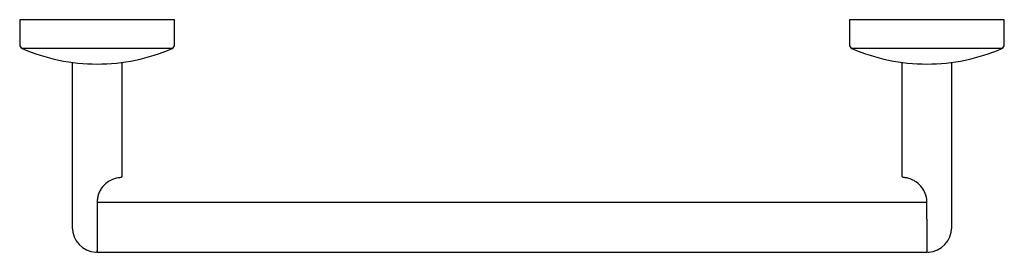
# Model space of a CAD drawing. Header units: millimetres. Extents: x 3865.206 to 3865.562, y 1916.891 to 1916.975.
import ezdxf

# ---------------------------------------------------------------- set-up
doc = ezdxf.new("R2010")
doc.units = ezdxf.units.MM
doc.layers.add('SANINDUSA', color=3, linetype='Continuous')

msp = doc.modelspace()

# ---------------------------------------------------------------- linework, layer by layer
at = {"layer": 'SANINDUSA'}
for p, q in [((3865.20594, 1916.9752), (3865.20594, 1916.96617)), ((3865.26194, 1916.9752), (3865.20594, 1916.9752)), ((3865.26194, 1916.96617), (3865.26194, 1916.9752)), ((3865.50594, 1916.9752), (3865.50594, 1916.96617)), ((3865.56194, 1916.9752), (3865.50594, 1916.9752)), ((3865.56194, 1916.96617), (3865.56194, 1916.9752)), ((3865.26103, 1916.9648), (3865.20684, 1916.9648)), ((3865.56103, 1916.9648), (3865.50684, 1916.9648)), ((3865.22494, 1916.95979), (3865.22494, 1916.9002)), ((3865.24294, 1916.91868), (3865.24294, 1916.95979)), ((3865.52494, 1916.95979), (3865.52494, 1916.91868)), ((3865.54294, 1916.9002), (3865.54294, 1916.95979)), ((3865.53394, 1916.9092), (3865.23394, 1916.9092)), ((3865.23394, 1916.9092), (3865.23394, 1916.9032)), ((3865.53394, 1916.9032), (3865.53394, 1916.9092)), ((3865.23394, 1916.9032), (3865.23394, 1916.8912)), ((3865.53394, 1916.9032), (3865.53394, 1916.8912)), ((3865.23394, 1916.8912), (3865.53394, 1916.8912))]:
    msp.add_line(p, q, dxfattribs=at)
for centre, radius, start, end in [((3865.20744, 1916.96617), 0.0015, 180, 246.6399), ((3865.23394, 1917.02753), 0.06833, 246.6399, 270), ((3865.23394, 1917.02753), 0.06833, 270, 293.3601), ((3865.26044, 1916.96617), 0.0015, 293.3601, 0), ((3865.50744, 1916.96617), 0.0015, 180, 246.6399), ((3865.53394, 1917.02753), 0.06833, 246.6399, 270), ((3865.53394, 1917.02753), 0.06833, 270, 293.3601), ((3865.56044, 1916.96617), 0.0015, 293.3601, 0), ((3865.23394, 1916.9002), 0.009, 180, 266.6277), ((3865.53394, 1916.9002), 0.009, 273.3723, 0), ((3865.23344, 1916.89171), 0.0005, 266.6277, 0), ((3865.53444, 1916.89171), 0.0005, 180, 273.3723)]:
    msp.add_arc(centre, radius, start, end, dxfattribs=at)
for points, knots in [([(3865.24273, 1916.91828), (3865.24236, 1916.91818), (3865.24218, 1916.91817), (3865.24103, 1916.91803), (3865.23944, 1916.91756), (3865.23756, 1916.91654), (3865.23603, 1916.91508), (3865.23502, 1916.91358), (3865.23441, 1916.9122), (3865.23401, 1916.91072), (3865.23396, 1916.90971), (3865.23394, 1916.9092)], [0, 0, 0, 0, 0.147992, 0.280329, 0.404253, 0.537423, 0.668855, 0.750347, 0.834556, 0.916103, 1, 1, 1, 1]), ([(3865.24273, 1916.91828), (3865.24274, 1916.91829), (3865.24281, 1916.91834), (3865.24289, 1916.91846), (3865.24294, 1916.91859), (3865.24294, 1916.91867), (3865.24294, 1916.91868)], [0, 0, 0, 0, 0.11287, 0.514852, 0.893622, 1, 1, 1, 1]), ([(3865.52494, 1916.91868), (3865.52494, 1916.91863), (3865.52495, 1916.91853), (3865.52502, 1916.9184), (3865.52509, 1916.91832), (3865.52513, 1916.91829), (3865.52514, 1916.91828)], [0, 0, 0, 0, 0.332765, 0.650878, 0.915156, 1, 1, 1, 1]), ([(3865.53394, 1916.9092), (3865.53393, 1916.90935), (3865.53392, 1916.91045), (3865.5335, 1916.91238), (3865.53226, 1916.9146), (3865.53063, 1916.91628), (3865.52909, 1916.91723), (3865.52788, 1916.91772), (3865.52701, 1916.91797), (3865.5263, 1916.9181), (3865.52559, 1916.91818), (3865.52549, 1916.91818), (3865.52514, 1916.91828)], [0, 0, 0, 0, 0.024765, 0.179192, 0.312805, 0.432695, 0.558123, 0.628682, 0.701924, 0.777097, 0.854568, 1, 1, 1, 1])]:
    msp.add_open_spline(points, degree=3, knots=knots, dxfattribs=at)

doc.saveas('drawing.dxf')
